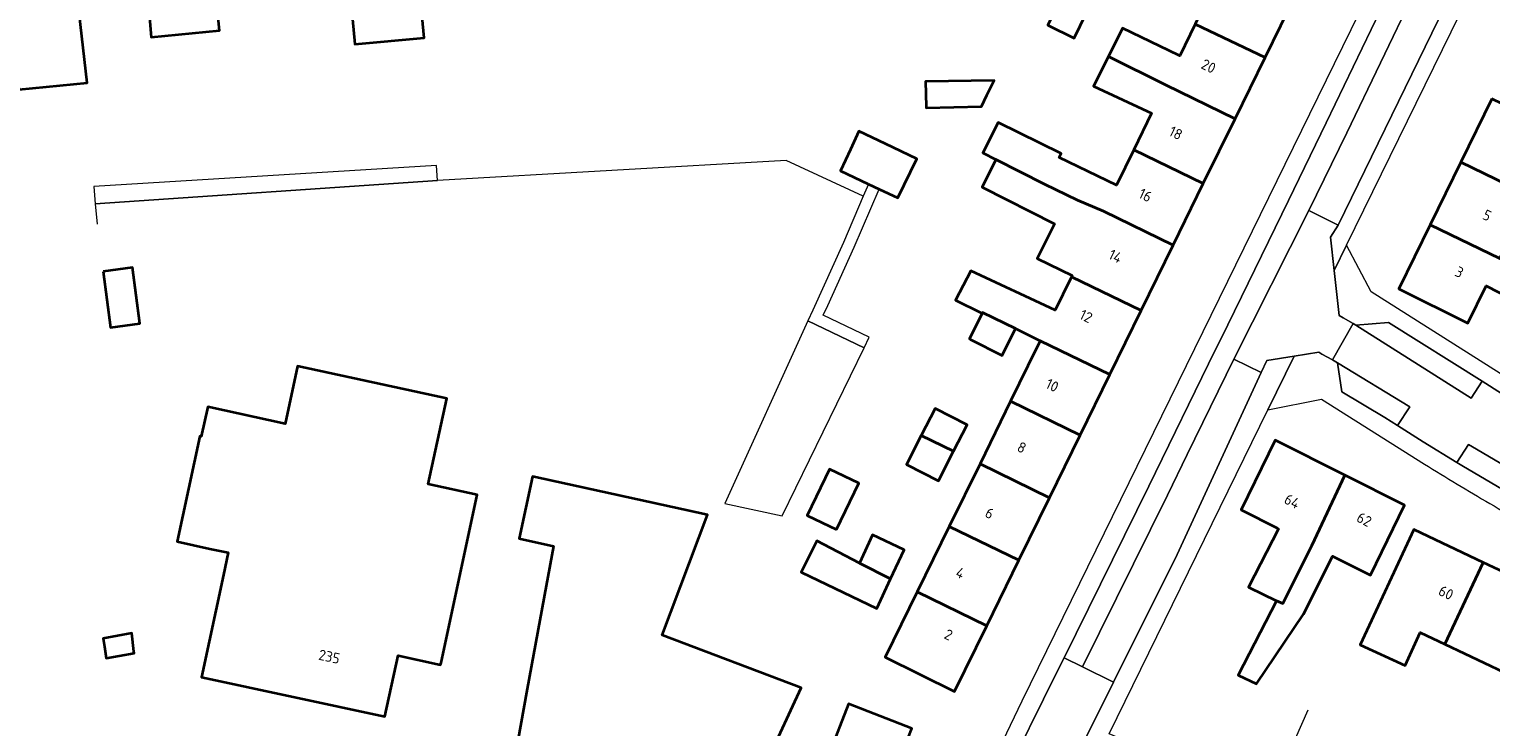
# Model space of a CAD drawing. Extents: x 151587 to 155483, y 462503 to 464608.
# Tile 69 of 236: x 153028 to 153153, y 463679 to 463739. Entities that reach past the tile are written whole.
import ezdxf
from ezdxf.enums import TextEntityAlignment as Align

# ---------------------------------------------------------------- set-up
doc = ezdxf.new("R2010")
doc.units = 0
doc.header["$LTSCALE"] = 0.5
for name, color, linetype, lineweight in [('B-RO-GR-BEPLANTING_CULTUUR_BOSPLANTSOEN-GV', 251, 'CONTINUOUS', 18), ('B-RO-IE-TERREINAFSCHEIDING_KUNSTMATIG_HEKWERK-G', 251, 'IE-TERREINAFSCHEIDING-KUNSTMATIG', 18), ('B-RO-IE-TERREINAFSCHEIDING_KUNSTMATIG_MUUR-G', 251, 'IE-TERREINAFSCHEIDING-KUNSTMATIG-DICHT', 18), ('B-RO-OG-BEBOUWING-GV', 6, 'CONTINUOUS', 35), ('B-RO-OG-BEBOUWING-T18', 1, 'CONTINUOUS', 18), ('B-RO-VH-VERHARDING_BETONSTRAATSTEEN-GV', 251, 'CONTINUOUS', 18), ('B-RO-VH-VERHARDING_STRAATBAKSTEEN-GV', 251, 'CONTINUOUS', 18), ('B-RO-VH-VERHARDING_TEGEL-GV', 251, 'CONTINUOUS', 18)]:
    doc.layers.add(name, color=color, linetype=linetype, lineweight=lineweight)
doc.styles.add('NLCS-ISO-M200-T18', font='NLCS-ISO.ttf', dxfattribs={"height": 0.36})
doc.linetypes.add('IE-TERREINAFSCHEIDING-KUNSTMATIG', pattern='A,4,[82,NLCS.SHX,S=0.75,R=90,X=0,Y=0],4,-2', length=10)
doc.linetypes.add('IE-TERREINAFSCHEIDING-KUNSTMATIG-DICHT', pattern='A,8,-1,[82,NLCS.SHX,S=0.75,R=90,X=0,Y=0],-1', length=10)

msp = doc.modelspace()

# ---------------------------------------------------------------- linework, layer by layer
at = {"layer": 'B-RO-GR-BEPLANTING_CULTUUR_BOSPLANTSOEN-GV', "flags": 128}
msp.add_lwpolyline([(153099.116, 463711.731), (153094.321, 463714.015), (153087.25, 463698.48), (153092.136, 463697.416)], close=True, dxfattribs=at)
at = {"layer": 'B-RO-IE-TERREINAFSCHEIDING_KUNSTMATIG_HEKWERK-G', "flags": 128}
for points in [[(153099.04, 463724.622), (153092.47, 463727.683), (153062.774, 463725.962)], [(153062.774, 463725.962), (153033.617, 463723.983)], [(153033.617, 463723.983), (153033.784, 463722.257)]]:
    msp.add_lwpolyline(points, dxfattribs=at)
at = {"layer": 'B-RO-IE-TERREINAFSCHEIDING_KUNSTMATIG_MUUR-G', "flags": 128}
msp.add_lwpolyline([(153136.929, 463680.877), (153133.562, 463673.303)], dxfattribs=at)
at = {"layer": 'B-RO-OG-BEBOUWING-GV', "flags": 128}
for points in [[(153054.724, 463748.256), (153055.392, 463741.536), (153055.352, 463741.532), (153055.728, 463737.561), (153061.626, 463738.12), (153060.605, 463748.839), (153057.789, 463748.56), (153057.283, 463753.666), (153056.02, 463753.541), (153056.001, 463756.348), (153054.245, 463756.315), (153054.303, 463753.231)], [(153040.428, 463755.062), (153040.958, 463752.021), (153039.673, 463751.888), (153040.155, 463746.803), (153037.552, 463746.551), (153038.219, 463739.829), (153038.384, 463738.167), (153044.197, 463738.745), (153044.032, 463740.407), (153042.181, 463755.358)], [(153025.94, 463745.393), (153025.937, 463745.393), (153026.029, 463744.399), (153026.608, 463738.675), (153027.101, 463733.709), (153032.923, 463734.287), (153032.36, 463739.246), (153030.751, 463753.396), (153028.129, 463752.943), (153029.02, 463745.699)], [(153127.324, 463739.273), (153133.269, 463736.425), (153135.955, 463741.905), (153130.036, 463744.807), (153128.824, 463742.334)], [(153118.576, 463741.303), (153116.336, 463742.376), (153114.767, 463739.18), (153117.024, 463738.09)], [(153119.927, 463736.534), (153124.795, 463734.112), (153130.718, 463731.22), (153133.269, 463736.425), (153127.324, 463739.273), (153126.005, 463736.582), (153125.903, 463736.632), (153121.119, 463738.93)], [(153122.085, 463728.583), (153128.011, 463725.698), (153130.718, 463731.22), (153124.795, 463734.112), (153119.927, 463736.534), (153118.659, 463733.985), (153123.226, 463731.876), (153123.607, 463731.689)], [(153109.58, 463733.219), (153110.183, 463734.486), (153104.332, 463734.406), (153104.396, 463732.274), (153104.399, 463732.163), (153109.121, 463732.27), (153109.129, 463732.27)], [(153152.598, 463732.917), (153149.959, 463727.528), (153155.87, 463724.663), (153158.516, 463730.067)], [(153097.941, 463728.595), (153097.101, 463726.786), (153099.432, 463725.69), (153099.459, 463725.678), (153099.486, 463725.665), (153100.392, 463725.24), (153101.992, 463724.488), (153103.615, 463727.812), (153100.946, 463729.081), (153098.669, 463730.164)], [(153122.085, 463728.583), (153120.603, 463725.559), (153115.736, 463727.936), (153115.898, 463728.26), (153110.547, 463730.91), (153109.223, 463728.316), (153110.349, 463727.75), (153114.493, 463725.665), (153117.305, 463724.293), (153119.522, 463723.354), (153125.445, 463720.463), (153128.011, 463725.698)], [(153122.716, 463714.896), (153125.445, 463720.463), (153119.522, 463723.354), (153117.305, 463724.293), (153114.493, 463725.665), (153110.349, 463727.75), (153109.161, 463725.389), (153115.326, 463722.288), (153113.844, 463719.341), (153116.843, 463717.888), (153116.785, 463717.77)], [(153147.345, 463722.189), (153153.264, 463719.34), (153155.87, 463724.663), (153149.959, 463727.528)], [(153153.264, 463719.34), (153147.345, 463722.189), (153144.676, 463716.739), (153150.561, 463713.821), (153152.125, 463717.014), (153154.277, 463715.902), (153154.202, 463715.744), (153156.894, 463714.464), (153157.264, 463715.242), (153158.046, 463716.887), (153155.411, 463718.288)], [(153034.275, 463718.226), (153034.902, 463713.465), (153037.397, 463713.794), (153036.77, 463718.555)], [(153120.043, 463709.443), (153122.716, 463714.896), (153116.785, 463717.77), (153116.694, 463717.585), (153115.394, 463714.934), (153108.211, 463718.274), (153106.893, 463715.779), (153109.083, 463714.707), (153109.166, 463714.668), (153109.203, 463714.743), (153112.003, 463713.371), (153114.12, 463712.333)], [(153109.166, 463714.668), (153108.093, 463712.479), (153108.179, 463712.436), (153110.882, 463711.084), (153112.003, 463713.371), (153109.203, 463714.743)], [(153117.517, 463704.289), (153120.043, 463709.443), (153114.12, 463712.333), (153113.067, 463710.185), (153111.594, 463707.18)], [(153043.376, 463694.626), (153044.94, 463694.289), (153044.534, 463692.409), (153042.656, 463683.698), (153058.286, 463680.327), (153059.408, 463685.528), (153063.037, 463684.745), (153063.07, 463684.9), (153066.156, 463699.203), (153061.982, 463700.104), (153063.558, 463707.405), (153050.841, 463710.151), (153049.786, 463705.263), (153043.188, 463706.687), (153042.643, 463704.162), (153042.514, 463704.19), (153040.581, 463695.229)], [(153106.738, 463702.929), (153107.888, 463705.177), (153105.162, 463706.572), (153103.975, 463704.251)], [(153111.594, 463707.18), (153108.988, 463701.861), (153114.905, 463698.961), (153117.517, 463704.289)], [(153106.738, 463702.929), (153103.975, 463704.251), (153102.719, 463701.797), (153105.445, 463700.402)], [(153140.059, 463700.888), (153134.145, 463703.855), (153131.226, 463697.934), (153134.328, 463696.368), (153134.41, 463696.326), (153131.873, 463691.36), (153134.251, 463690.197), (153134.789, 463689.97), (153137.252, 463694.891)], [(153096.773, 463696.26), (153098.654, 463700.193), (153096.153, 463701.39), (153094.272, 463697.457)], [(153106.372, 463696.524), (153112.302, 463693.651), (153114.905, 463698.961), (153108.988, 463701.861)], [(153070.42, 463682.707), (153069.576, 463678.134), (153068.873, 463676.271), (153073.841, 463674.397), (153074.352, 463675.753), (153079.451, 463673.83), (153078.939, 463672.473), (153085.582, 463669.968), (153086.114, 463671.38), (153088.116, 463670.625), (153093.763, 463682.787), (153081.909, 463687.259), (153085.78, 463697.512), (153070.863, 463700.78), (153069.721, 463695.486), (153072.662, 463694.852), (153072.038, 463691.472)], [(153134.251, 463690.197), (153130.98, 463683.873), (153132.547, 463683.116), (153136.548, 463689.061), (153138.982, 463693.899), (153139.03, 463693.994), (153142.244, 463692.371), (153145.155, 463698.331), (153140.059, 463700.888), (153137.252, 463694.891), (153134.789, 463689.97)], [(153112.302, 463693.651), (153106.372, 463696.524), (153103.643, 463690.956), (153109.564, 463688.064)], [(153101.374, 463692.064), (153098.723, 463693.404), (153095.075, 463695.299), (153093.745, 463692.626), (153100.196, 463689.544)], [(153101.374, 463692.064), (153102.529, 463694.537), (153099.839, 463695.793), (153098.723, 463693.404)], [(153148.591, 463686.501), (153151.869, 463693.461), (153145.991, 463696.227), (153145.95, 463696.246), (153141.385, 463686.442), (153145.196, 463684.684), (153146.494, 463687.495)], [(153151.869, 463693.461), (153148.591, 463686.501), (153153.628, 463684.115), (153153.587, 463684.028), (153153.973, 463683.847), (153157.298, 463690.907)], [(153109.564, 463688.064), (153103.643, 463690.956), (153100.915, 463685.389), (153106.827, 463682.481)], [(153035.661, 463685.496), (153036.926, 463685.726), (153036.91, 463685.872), (153036.737, 463687.428), (153034.273, 463686.981), (153034.386, 463686.294), (153034.548, 463685.294)], [(153105.037, 463675.532), (153102.255, 463676.94), (153103.185, 463679.314), (153097.793, 463681.424), (153094.42, 463672.802), (153093.921, 463672.998), (153093.725, 463672.496), (153092.307, 463673.05), (153091.012, 463670.425), (153091.462, 463670.258), (153100.641, 463666.845)]]:
    msp.add_lwpolyline(points, close=True, dxfattribs=at)
at = {"layer": 'B-RO-VH-VERHARDING_BETONSTRAATSTEEN-GV', "flags": 128}
for points in [[(153116.148, 463685.338), (153117.73, 463684.564), (153124.961, 463699.182), (153126.641, 463702.649), (153130.619, 463710.755), (153137.006, 463723.4), (153140.237, 463730.013), (153151.717, 463753.88), (153151.121, 463754.182), (153149.977, 463754.749), (153138.489, 463730.862), (153135.271, 463724.27), (153134.695, 463723.09), (153129.522, 463712.516), (153129.032, 463711.516), (153123.383, 463699.959)], [(153137.006, 463723.4), (153130.619, 463710.755), (153132.955, 463709.637), (153133.415, 463710.633), (153135.748, 463711.005), (153137.845, 463711.34), (153138.124, 463711.187), (153139.006, 463710.702), (153140.771, 463713.788), (153139.935, 463714.271), (153139.584, 463714.473), (153139.155, 463718.298), (153138.836, 463721.134), (153139.488, 463722.152)], [(153151.767, 463708.884), (153143.783, 463713.87), (153141.017, 463713.647), (153150.846, 463707.431)], [(153144.548, 463705.115), (153145.597, 463706.706), (153139.456, 463710.455), (153139.826, 463707.988), (153143.467, 463705.804)], [(153182.179, 463688.179), (153175.348, 463690.853), (153170.313, 463693.058), (153165.33, 463695.413), (153160.348, 463698.004), (153155.633, 463700.542), (153150.948, 463703.284), (153150.601, 463703.506), (153149.616, 463701.957), (153150.034, 463701.702), (153157.913, 463697.071), (153166.833, 463692.564), (153170.74, 463690.769), (153174.646, 463689.063), (153179.715, 463687.066)], [(153117.73, 463684.564), (153116.148, 463685.338), (153115.599, 463684.227), (153110.801, 463674.53), (153112.45, 463673.72), (153105.539, 463659.746), (153108.071, 463658.682), (153119.85, 463682.208), (153120.375, 463683.262)]]:
    msp.add_lwpolyline(points, close=True, dxfattribs=at)
at = {"layer": 'B-RO-VH-VERHARDING_STRAATBAKSTEEN-GV', "flags": 128}
for points in [[(153151.717, 463753.88), (153140.237, 463730.013), (153137.006, 463723.4), (153139.488, 463722.152), (153154.315, 463752.561)], [(153117.73, 463684.564), (153120.375, 463683.262), (153125.793, 463694.139), (153132.955, 463709.637), (153130.619, 463710.755), (153126.641, 463702.649), (153124.961, 463699.182)]]:
    msp.add_lwpolyline(points, close=True, dxfattribs=at)
msp.add_lwpolyline([(153153.424, 463707.849), (153151.767, 463708.884), (153150.846, 463707.431), (153141.017, 463713.647), (153140.771, 463713.788), (153139.006, 463710.702), (153139.456, 463710.455), (153145.597, 463706.706), (153144.548, 463705.115), (153146.751, 463703.709), (153149.616, 463701.957), (153150.601, 463703.506), (153150.948, 463703.284), (153155.633, 463700.542)], dxfattribs=at)
at = {"layer": 'B-RO-VH-VERHARDING_TEGEL-GV', "flags": 128}
for points in [[(153139.155, 463718.298), (153140.22, 463720.455), (153140.215, 463720.464), (153157.307, 463755.297), (153163.723, 463757.633), (153158.228, 463759.013), (153157.322, 463758.735), (153154.839, 463753.637), (153154.315, 463752.561), (153139.488, 463722.152), (153138.836, 463721.134)], [(153116.148, 463685.338), (153123.383, 463699.959), (153129.032, 463711.516), (153129.522, 463712.516), (153134.695, 463723.09), (153135.271, 463724.27), (153138.489, 463730.862), (153149.977, 463754.749), (153151.121, 463754.182), (153151.771, 463754.376), (153152.164, 463755.12), (153152.596, 463756.512), (153152.024, 463758.13), (153146.588, 463758.035), (153148.291, 463754.511), (153112.548, 463681.635), (153103.046, 463661.826), (153101.317, 463661.231), (153099.495, 463661.377), (153103.592, 463659.96), (153103.841, 463660.462), (153110.801, 463674.53), (153115.599, 463684.227)], [(153062.774, 463725.962), (153062.697, 463727.23), (153033.476, 463725.444), (153033.617, 463723.983)], [(153094.321, 463714.015), (153099.116, 463711.731), (153099.554, 463712.63), (153095.639, 463714.496), (153096.012, 463715.315), (153098.279, 463720.296), (153100.392, 463725.24), (153099.486, 463725.665), (153099.04, 463724.622), (153097.364, 463720.7), (153094.736, 463714.926)], [(153119.491, 463669.133), (153122.796, 463677.709), (153119.979, 463678.862), (153133.508, 463706.435), (153135.748, 463711.005), (153133.415, 463710.633), (153132.955, 463709.637), (153125.793, 463694.139), (153120.375, 463683.262), (153119.85, 463682.208), (153108.071, 463658.682), (153109.637, 463658.017), (153115.849, 463670.537)]]:
    msp.add_lwpolyline(points, close=True, dxfattribs=at)
for points in [[(153154.704, 463708.666), (153142.325, 463716.481), (153140.22, 463720.455), (153139.155, 463718.298), (153139.584, 463714.473), (153139.935, 463714.271), (153140.771, 463713.788), (153141.017, 463713.647), (153143.783, 463713.87), (153151.767, 463708.884), (153153.424, 463707.849)], [(153184.713, 463687.209), (153182.179, 463688.179), (153179.715, 463687.066), (153174.646, 463689.063), (153170.74, 463690.769), (153166.833, 463692.564), (153157.913, 463697.071), (153150.034, 463701.702), (153149.616, 463701.957), (153146.751, 463703.709), (153144.548, 463705.115), (153143.467, 463705.804), (153139.826, 463707.988), (153139.456, 463710.455), (153139.006, 463710.702), (153138.124, 463711.187), (153137.845, 463711.34), (153135.748, 463711.005), (153133.508, 463706.435), (153138.069, 463707.344), (153146.854, 463701.83)]]:
    msp.add_lwpolyline(points, dxfattribs=at)
at = {"layer": 'B-RO-VH-VERHARDING_TEGEL-GV'}
for points in [[(153146.854, 463701.83, 0.0066897), (153152.429, 463698.465)], [(153152.429, 463698.465, 0.0065345), (153158.086, 463695.242)]]:
    msp.add_lwpolyline(points, format="xyb", dxfattribs=at)

# ---------------------------------------------------------------- texts
at = {"layer": 'B-RO-OG-BEBOUWING-T18', "style": 'NLCS-ISO-M200-T18'}
for s, rotation, p in [('20', 333.9, (153128.459, 463735.699)), ('18', 333.9, (153125.67, 463730.01)), ('16', 333.9, (153123.075, 463724.716)), ('5', 333.9, (153152.196, 463723)), ('14', 333.9, (153120.528, 463719.52)), ('3', 333.9, (153149.83, 463718.169)), ('12', 333.9, (153118.026, 463714.416)), ('10', 333.9, (153115.142, 463708.533)), ('8', 333.9, (153112.547, 463703.239)), ('64', 333.4, (153135.576, 463698.662)), ('6', 333.9, (153109.805, 463697.645)), ('62', 333.2, (153141.723, 463697.115)), ('4', 333.9, (153107.309, 463692.552)), ('60', 334.7, (153148.693, 463690.879)), ('2', 333.9, (153106.307, 463687.302)), ('235', 347.8, (153053.554, 463685.439))]:
    msp.add_text(s, height=0.9, rotation=rotation, dxfattribs=at).set_placement(p, align=Align.MIDDLE)

doc.saveas('drawing.dxf')
